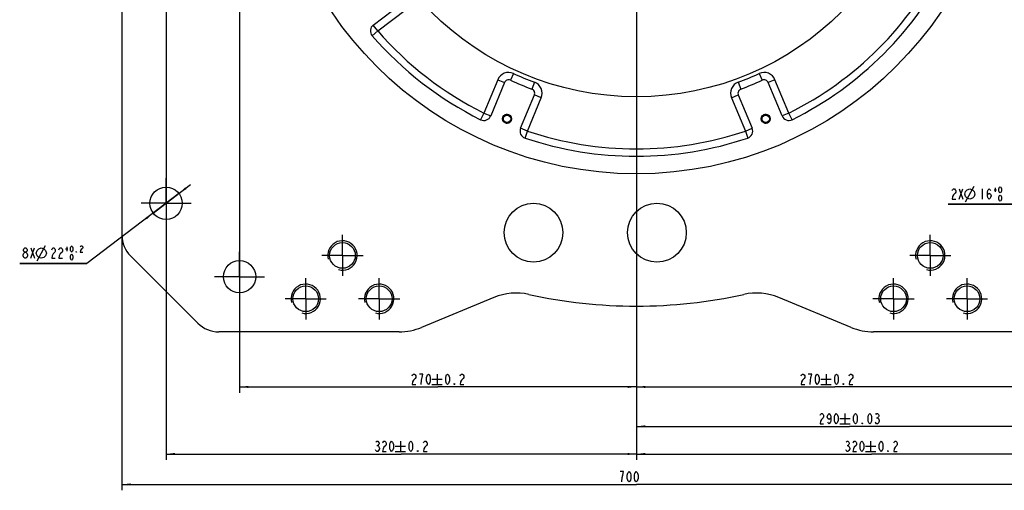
# Model space of a CAD drawing. Header units: millimetres. Extents: x 0 to 3156, y 0 to 2462.
# Tile 4 of 7: x 1297 to 1967, y 475 to 795. Entities that reach past the tile are written whole.
import ezdxf

# ---------------------------------------------------------------- set-up
doc = ezdxf.new("R2010")
doc.units = ezdxf.units.MM
doc.header["$LTSCALE"] = 130.79
doc.linetypes.add('CENTER', pattern=[0.6, 0.375, -0.075, 0.075, -0.075])
doc.layers.get('0').update_dxf_attribs({"linetype": 'CONTINUOUS'})
for name, color, linetype in [('0100180B0000_DXF_AXIS', 7, 'CONTINUOUS'), ('0100180B0000_DXF_DIMENSION', 7, 'CONTINUOUS'), ('0100180B0000DXF_CONTINUOUS_LINE', 7, 'CONTINUOUS')]:
    doc.layers.add(name, color=color, linetype=linetype)
doc.styles.get("Standard").update_dxf_attribs({"font": 'txt', "width": 0.7})
doc.dimstyles.new('DIMSTYLE_1', dxfattribs={"dimtxt": 7, "dimasz": 6, "dimexe": 2, "dimexo": 0.2, "dimgap": 0.875, "dimtad": 1, "dimdsep": 46, "dimtxsty": 'Standard', "dimblk": '_FILLED', "dimblk1": '_FILLED', "dimblk2": '_FILLED', "dimcen": 0.09, "dimclrt": 5, "dimazin": 2, "dimtp": 0.01, "dimtm": 0.01, "dimtfac": 1, "dimtofl": 0, "dimtmove": 0, "dimatfit": 3, "dimldrblk": '_FILLED', "dimfxl": 1, "dimtolj": 1, "dimarcsym": 0})
doc.dimstyles.new('DIMSTYLE_2', dxfattribs={"dimtxt": 7, "dimasz": 6, "dimexe": 2, "dimexo": 0.2, "dimgap": 0.875, "dimtad": 1, "dimdsep": 46, "dimtxsty": 'Standard', "dimblk": '_FILLED', "dimblk1": '_FILLED', "dimblk2": '_FILLED', "dimcen": 0.09, "dimclrt": 5, "dimazin": 2, "dimtol": 1, "dimtp": 0.03, "dimtm": 0.03, "dimtfac": 1, "dimtofl": 0, "dimtmove": 0, "dimatfit": 3, "dimldrblk": '_FILLED', "dimfxl": 1, "dimtolj": 1, "dimarcsym": 0})
doc.dimstyles.new('DIMSTYLE_3', dxfattribs={"dimtxt": 7, "dimasz": 6, "dimexe": 2, "dimexo": 0.2, "dimgap": 0.875, "dimtad": 1, "dimdsep": 46, "dimtxsty": 'Standard', "dimblk": '_FILLED', "dimblk1": '_FILLED', "dimblk2": '_FILLED', "dimcen": 0.09, "dimclrt": 5, "dimazin": 2, "dimtol": 1, "dimtp": 0.2, "dimtm": 0.2, "dimtfac": 1, "dimtofl": 0, "dimtmove": 0, "dimatfit": 3, "dimldrblk": '_FILLED', "dimfxl": 1, "dimtolj": 1, "dimarcsym": 0})
doc.dimstyles.new('DIMSTYLE_4', dxfattribs={"dimtxt": 7, "dimasz": 6, "dimexe": 2, "dimexo": 0.2, "dimtad": 1, "dimdsep": 46, "dimtxsty": 'Standard', "dimblk": '_FILLED', "dimblk1": '_FILLED', "dimblk2": '_FILLED', "dimcen": 0.09, "dimclrt": 5, "dimazin": 2, "dimtol": 1, "dimtp": 0.2, "dimtfac": 0.6, "dimtmove": 0, "dimatfit": 2, "dimldrblk": '_FILLED', "dimfxl": 1, "dimtolj": 1, "dimarcsym": 0})
doc.dimstyles.new('DIMSTYLE_5', dxfattribs={"dimtxt": 7, "dimasz": 6, "dimexe": 2, "dimexo": 0.2, "dimtad": 1, "dimdsep": 46, "dimtxsty": 'Standard', "dimblk": '_FILLED', "dimblk1": '_FILLED', "dimblk2": '_FILLED', "dimcen": 0.09, "dimclrt": 5, "dimazin": 2, "dimtol": 1, "dimtp": 0.03, "dimtfac": 0.6, "dimtmove": 0, "dimatfit": 2, "dimldrblk": '_FILLED', "dimfxl": 1, "dimtolj": 1, "dimarcsym": 0})

# ---------------------------------------------------------------- blocks, each defined once
blk = doc.blocks.new('_FILLED')
at = {"color": 0, "linetype": 'ByBlock'}
blk.add_solid([(0, 0), (-1, 0.12), (-1, -0.12)], dxfattribs=at)
blk = doc.blocks.new('*D2')
at = {"layer": '0100180B0000_DXF_DIMENSION', "color": 2, "linetype": 'Continuous'}
for p, q in [((2066.44, 889.65), (2066.44, 474.68)), ((1366.44, 647.93), (1366.44, 474.68)), ((1366.44, 478.68), (1716.44, 478.68)), ((2066.44, 478.68), (1716.44, 478.68))]:
    blk.add_line(p, q, dxfattribs=at)
at = {"layer": '0100180B0000_DXF_DIMENSION', "color": 2, "linetype": 'Continuous', "xscale": 6, "yscale": 6, "zscale": 6, "rotation": 180}
blk.add_blockref('_FILLED', (1366.44, 478.68), dxfattribs=at)
at = {"layer": '0100180B0000_DXF_DIMENSION', "color": 2, "linetype": 'Continuous', "xscale": 6, "yscale": 6, "zscale": 6}
blk.add_blockref('_FILLED', (2066.44, 478.68), dxfattribs=at)
blk = doc.blocks.new('*D10')
at = {"layer": '0100180B0000_DXF_DIMENSION', "color": 2, "linetype": 'Continuous'}
for p, q in [((1446.44, 1242.65), (1446.44, 541.06)), ((1716.44, 939.65), (1716.44, 541.06)), ((1446.44, 545.06), (1581.44, 545.06)), ((1716.44, 545.06), (1581.44, 545.06))]:
    blk.add_line(p, q, dxfattribs=at)
at = {"layer": '0100180B0000_DXF_DIMENSION', "color": 2, "linetype": 'Continuous', "xscale": 6, "yscale": 6, "zscale": 6, "rotation": 180}
blk.add_blockref('_FILLED', (1446.44, 545.06), dxfattribs=at)
at = {"layer": '0100180B0000_DXF_DIMENSION', "color": 2, "linetype": 'Continuous', "xscale": 6, "yscale": 6, "zscale": 6}
blk.add_blockref('_FILLED', (1716.44, 545.06), dxfattribs=at)
blk = doc.blocks.new('*D11')
at = {"layer": '0100180B0000_DXF_DIMENSION', "color": 2, "linetype": 'Continuous'}
for p, q in [((1986.44, 1242.65), (1986.44, 541.06)), ((1716.44, 939.65), (1716.44, 541.06)), ((1716.44, 545.06), (1851.44, 545.06)), ((1986.44, 545.06), (1851.44, 545.06))]:
    blk.add_line(p, q, dxfattribs=at)
at = {"layer": '0100180B0000_DXF_DIMENSION', "color": 2, "linetype": 'Continuous', "xscale": 6, "yscale": 6, "zscale": 6, "rotation": 180}
blk.add_blockref('_FILLED', (1716.44, 545.06), dxfattribs=at)
at = {"layer": '0100180B0000_DXF_DIMENSION', "color": 2, "linetype": 'Continuous', "xscale": 6, "yscale": 6, "zscale": 6}
blk.add_blockref('_FILLED', (1986.44, 545.06), dxfattribs=at)
blk = doc.blocks.new('*D12')
at = {"layer": '0100180B0000_DXF_DIMENSION', "color": 2, "linetype": 'Continuous'}
for p, q in [((2006.44, 635.65), (2006.44, 514.19)), ((1716.44, 544.41), (1716.44, 514.19)), ((1716.44, 518.19), (1861.44, 518.19)), ((2006.44, 518.19), (1861.44, 518.19))]:
    blk.add_line(p, q, dxfattribs=at)
at = {"layer": '0100180B0000_DXF_DIMENSION', "color": 2, "linetype": 'Continuous', "xscale": 6, "yscale": 6, "zscale": 6, "rotation": 180}
blk.add_blockref('_FILLED', (1716.44, 518.19), dxfattribs=at)
at = {"layer": '0100180B0000_DXF_DIMENSION', "color": 2, "linetype": 'Continuous', "xscale": 6, "yscale": 6, "zscale": 6}
blk.add_blockref('_FILLED', (2006.44, 518.19), dxfattribs=at)
blk = doc.blocks.new('*D13')
at = {"layer": '0100180B0000_DXF_DIMENSION', "color": 2, "linetype": 'Continuous'}
for p, q in [((2036.44, 1192.65), (2036.44, 495.39)), ((1716.44, 544.41), (1716.44, 495.39)), ((1716.44, 499.39), (1876.44, 499.39)), ((2036.44, 499.39), (1876.44, 499.39))]:
    blk.add_line(p, q, dxfattribs=at)
at = {"layer": '0100180B0000_DXF_DIMENSION', "color": 2, "linetype": 'Continuous', "xscale": 6, "yscale": 6, "zscale": 6, "rotation": 180}
blk.add_blockref('_FILLED', (1716.44, 499.39), dxfattribs=at)
at = {"layer": '0100180B0000_DXF_DIMENSION', "color": 2, "linetype": 'Continuous', "xscale": 6, "yscale": 6, "zscale": 6}
blk.add_blockref('_FILLED', (2036.44, 499.39), dxfattribs=at)
blk = doc.blocks.new('*D14')
at = {"layer": '0100180B0000_DXF_DIMENSION', "color": 2, "linetype": 'Continuous'}
for p, q in [((1396.44, 1192.65), (1396.44, 495.39)), ((1716.44, 544.41), (1716.44, 495.39)), ((1396.44, 499.39), (1556.44, 499.39)), ((1716.44, 499.39), (1556.44, 499.39))]:
    blk.add_line(p, q, dxfattribs=at)
at = {"layer": '0100180B0000_DXF_DIMENSION', "color": 2, "linetype": 'Continuous', "xscale": 6, "yscale": 6, "zscale": 6, "rotation": 180}
blk.add_blockref('_FILLED', (1396.44, 499.39), dxfattribs=at)
at = {"layer": '0100180B0000_DXF_DIMENSION', "color": 2, "linetype": 'Continuous', "xscale": 6, "yscale": 6, "zscale": 6}
blk.add_blockref('_FILLED', (1716.44, 499.39), dxfattribs=at)
blk = doc.blocks.new('*D16')
at = {"layer": '0100180B0000_DXF_DIMENSION', "color": 2, "linetype": 'Continuous'}
for p, q in [((1396.44, 670.05), (1413.16, 682.75)), ((1405.2, 676.7), (1396.44, 670.05)), ((1405.2, 676.7), (1405.2, 676.7)), ((1396.44, 670.05), (1342.6, 629.14)), ((1387.68, 663.39), (1396.44, 670.05)), ((1387.68, 663.39), (1387.68, 663.39)), ((1342.6, 629.14), (1296.83, 629.14)), ((1296.83, 629.14), (1342.6, 629.14))]:
    blk.add_line(p, q, dxfattribs=at)
at = {"layer": '0100180B0000_DXF_DIMENSION', "color": 2, "linetype": 'Continuous', "xscale": 6, "yscale": 6, "zscale": 6}
for p, rotation in [((1405.2, 676.7), 217.231475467), ((1387.68, 663.39), 37.2309086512)]:
    blk.add_blockref('_FILLED', p, dxfattribs=dict(at, rotation=rotation))
blk = doc.blocks.new('*D17')
at = {"layer": '0100180B0000_DXF_DIMENSION', "color": 2, "linetype": 'Continuous'}
for p, q in [((1977.79, 669.35), (1928.66, 669.35)), ((1928.66, 669.35), (1977.79, 669.35)), ((2006.44, 650.05), (1977.79, 669.35)), ((1999.8, 654.52), (1999.8, 654.52)), ((1999.8, 654.52), (2006.44, 650.05)), ((2013.07, 645.58), (2006.44, 650.05)), ((2006.44, 650.05), (2021.37, 639.99)), ((2013.07, 645.58), (2013.07, 645.58))]:
    blk.add_line(p, q, dxfattribs=at)
at = {"layer": '0100180B0000_DXF_DIMENSION', "color": 2, "linetype": 'Continuous', "xscale": 6, "yscale": 6, "zscale": 6}
for p, rotation in [((1999.8, 654.52), 326.0311101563), ((2013.07, 645.58), 146.0337765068)]:
    blk.add_blockref('_FILLED', p, dxfattribs=dict(at, rotation=rotation))

msp = doc.modelspace()

# ---------------------------------------------------------------- linework, layer by layer
at = {"layer": '0100180B0000_DXF_AXIS', "color": 7, "linetype": 'CENTER'}
for p, q in [((1716.439, 940.049), (1716.439, 544.814)), ((1396.439, 670.049), (1396.439, 687.049)), ((1396.439, 670.049), (1379.439, 670.049)), ((1396.439, 670.049), (1413.439, 670.049)), ((1396.439, 670.049), (1396.439, 653.049)), ((1516.439, 634.549), (1516.439, 648.549)), ((1916.439, 634.549), (1916.439, 648.549)), ((1446.439, 620.049), (1446.439, 637.049)), ((1516.439, 634.549), (1502.439, 634.549)), ((1516.439, 634.549), (1530.439, 634.549)), ((1516.439, 634.549), (1516.439, 620.549)), ((1916.439, 634.549), (1902.439, 634.549)), ((1916.439, 634.549), (1930.439, 634.549)), ((1916.439, 634.549), (1916.439, 620.549)), ((1446.439, 620.049), (1429.439, 620.049)), ((1446.439, 620.049), (1463.439, 620.049)), ((1446.439, 620.049), (1446.439, 603.049)), ((1491.439, 605.049), (1491.439, 619.049)), ((1541.439, 605.049), (1541.439, 619.049)), ((1891.439, 605.049), (1891.439, 619.049)), ((1941.439, 605.049), (1941.439, 619.049)), ((1491.439, 605.049), (1477.439, 605.049)), ((1491.439, 605.049), (1505.439, 605.049)), ((1491.439, 605.049), (1491.439, 591.049)), ((1541.439, 605.049), (1527.439, 605.049)), ((1541.439, 605.049), (1555.439, 605.049)), ((1541.439, 605.049), (1541.439, 591.049)), ((1891.439, 605.049), (1877.439, 605.049)), ((1891.439, 605.049), (1905.439, 605.049)), ((1891.439, 605.049), (1891.439, 591.049)), ((1941.439, 605.049), (1927.439, 605.049)), ((1941.439, 605.049), (1955.439, 605.049)), ((1941.439, 605.049), (1941.439, 591.049))]:
    msp.add_line(p, q, dxfattribs=at)
at = {"layer": '0100180B0000_DXF_DIMENSION', "color": 5, "linetype": 'Continuous'}
for p, q in [((1936.182, 679.848), (1938.632, 672.848)), ((1936.182, 672.848), (1938.632, 679.848)), ((1940.44, 671.098), (1946.274, 681.598)), ((1951.64, 679.848), (1951.64, 672.848)), ((1959.83, 679.148), (1961.51, 679.148)), ((1960.67, 680.548), (1960.67, 677.748)), ((1304.351, 639.635), (1306.801, 632.635)), ((1304.351, 632.635), (1306.801, 639.635)), ((1308.61, 630.885), (1314.443, 641.385)), ((1327.999, 638.935), (1329.68, 638.935)), ((1328.84, 640.335), (1328.84, 637.535)), ((1300.37, 632.635), (1299.757, 633.218)), ((1577.356, 550.308), (1584.355, 550.308)), ((1580.855, 553.808), (1580.855, 546.808)), ((1841.99, 550.308), (1848.99, 550.308)), ((1845.49, 553.808), (1845.49, 546.808)), ((1577.356, 546.808), (1584.355, 546.808)), ((1841.99, 546.808), (1848.99, 546.808)), ((1854.905, 523.444), (1861.905, 523.444)), ((1858.406, 526.944), (1858.406, 519.944)), ((1879.916, 524.027), (1880.528, 524.027)), ((1854.905, 519.944), (1861.905, 519.944)), ((1539.799, 505.222), (1540.412, 505.222)), ((1552.355, 504.638), (1559.356, 504.638)), ((1555.855, 508.138), (1555.855, 501.138)), ((1859.799, 505.222), (1860.412, 505.222)), ((1872.356, 504.638), (1879.355, 504.638)), ((1875.855, 508.138), (1875.855, 501.138)), ((1552.355, 501.138), (1559.356, 501.138)), ((1872.356, 501.138), (1879.355, 501.138))]:
    msp.add_line(p, q, dxfattribs=at)
for points in [[(1931.282, 678.681), (1931.588, 679.265), (1932.201, 679.848), (1932.813, 679.848), (1933.426, 679.265), (1933.732, 678.681), (1933.732, 677.515), (1933.426, 676.931)], [(1933.426, 676.931), (1932.201, 675.765), (1931.588, 674.598), (1931.282, 672.848), (1933.732, 672.848)], [(1939.857, 676.348), (1940.44, 678.098), (1941.607, 679.265), (1943.357, 679.848), (1945.107, 679.265), (1946.274, 678.098), (1946.857, 676.348), (1946.274, 674.598), (1945.107, 673.431), (1943.357, 672.848), (1941.607, 673.431), (1940.44, 674.598), (1939.857, 676.348)], [(1955.315, 675.181), (1955.622, 676.348), (1956.54, 676.931), (1957.459, 676.348), (1957.765, 675.181), (1957.459, 674.015), (1957.153, 673.431), (1956.54, 672.848), (1955.928, 673.431), (1955.622, 674.015), (1955.315, 675.181), (1955.315, 677.515), (1955.622, 678.681), (1955.928, 679.265), (1956.54, 679.848), (1957.153, 679.265), (1957.459, 678.681)], [(1964.03, 677.048), (1963.61, 677.398), (1963.4, 677.748), (1963.19, 678.448), (1963.19, 679.848), (1963.4, 680.548), (1963.61, 680.898), (1964.03, 681.248), (1964.45, 680.898), (1964.66, 680.548), (1964.87, 679.848), (1964.87, 678.448), (1964.66, 677.748), (1964.45, 677.398), (1964.03, 677.048)], [(1964.03, 671.448), (1963.61, 671.798), (1963.4, 672.148), (1963.19, 672.848), (1963.19, 674.248), (1963.4, 674.948), (1963.61, 675.298), (1964.03, 675.648), (1964.45, 675.298), (1964.66, 674.948), (1964.87, 674.248), (1964.87, 672.848), (1964.66, 672.148), (1964.45, 671.798), (1964.03, 671.448)], [(1299.145, 634.968), (1299.757, 636.135), (1300.37, 636.718), (1300.982, 636.718), (1301.595, 636.135)], [(1300.37, 636.718), (1299.757, 637.302), (1299.451, 637.885), (1299.451, 638.468), (1299.757, 639.052), (1300.37, 639.635), (1300.982, 639.635), (1301.595, 639.052), (1301.901, 638.468), (1301.901, 637.885), (1301.595, 637.302), (1300.982, 636.718)], [(1308.026, 636.135), (1308.61, 637.885), (1309.776, 639.052), (1311.526, 639.635), (1313.276, 639.052), (1314.443, 637.885), (1315.026, 636.135), (1314.443, 634.385), (1313.276, 633.218), (1311.526, 632.635), (1309.776, 633.218), (1308.61, 634.385), (1308.026, 636.135)], [(1318.585, 638.468), (1318.891, 639.052), (1319.503, 639.635), (1320.116, 639.635), (1320.728, 639.052), (1321.035, 638.468), (1321.035, 637.302), (1320.728, 636.718)], [(1320.728, 636.718), (1319.503, 635.552), (1318.891, 634.385), (1318.585, 632.635), (1321.035, 632.635)], [(1323.485, 638.468), (1323.791, 639.052), (1324.403, 639.635), (1325.016, 639.635), (1325.628, 639.052), (1325.935, 638.468), (1325.935, 637.302), (1325.628, 636.718)], [(1325.628, 636.718), (1324.403, 635.552), (1323.791, 634.385), (1323.485, 632.635), (1325.935, 632.635)], [(1332.199, 636.835), (1331.78, 637.185), (1331.57, 637.535), (1331.36, 638.235), (1331.36, 639.635), (1331.57, 640.335), (1331.78, 640.685), (1332.199, 641.035), (1332.62, 640.685), (1332.83, 640.335), (1333.04, 639.635), (1333.04, 638.235), (1332.83, 637.535), (1332.62, 637.185), (1332.199, 636.835)], [(1335.559, 636.835), (1335.349, 636.835), (1335.349, 637.185), (1335.559, 636.835)], [(1338.08, 640.335), (1338.29, 640.685), (1338.709, 641.035), (1339.13, 641.035), (1339.55, 640.685), (1339.76, 640.335), (1339.76, 639.635), (1339.55, 639.285)], [(1339.55, 639.285), (1338.709, 638.585), (1338.29, 637.885), (1338.08, 636.835), (1339.76, 636.835)], [(1299.757, 633.218), (1299.145, 634.385), (1299.145, 634.968)], [(1302.207, 634.385), (1301.595, 633.218), (1300.982, 632.635), (1300.37, 632.635)], [(1301.595, 636.135), (1302.207, 634.968), (1302.207, 634.385)], [(1332.199, 631.235), (1331.78, 631.585), (1331.57, 631.935), (1331.36, 632.635), (1331.36, 634.035), (1331.57, 634.735), (1331.78, 635.085), (1332.199, 635.435), (1332.62, 635.085), (1332.83, 634.735), (1333.04, 634.035), (1333.04, 632.635), (1332.83, 631.935), (1332.62, 631.585), (1332.199, 631.235)], [(1563.88, 552.641), (1564.187, 553.225), (1564.799, 553.808), (1565.412, 553.808), (1566.024, 553.225), (1566.33, 552.641), (1566.33, 551.475), (1566.024, 550.891)], [(1566.024, 550.891), (1564.799, 549.725), (1564.187, 548.558), (1563.88, 546.808), (1566.33, 546.808)], [(1570.618, 551.475), (1571.231, 553.808), (1568.78, 553.808)], [(1570.005, 546.808), (1570.312, 549.725), (1570.618, 551.475)], [(1574.906, 546.808), (1574.293, 547.391), (1573.987, 547.975), (1573.681, 549.141), (1573.681, 551.475), (1573.987, 552.641), (1574.293, 553.225), (1574.906, 553.808), (1575.518, 553.225), (1575.824, 552.641), (1576.131, 551.475), (1576.131, 549.141), (1575.824, 547.975), (1575.518, 547.391), (1574.906, 546.808)], [(1587.972, 546.808), (1587.36, 547.391), (1587.053, 547.975), (1586.747, 549.141), (1586.747, 551.475), (1587.053, 552.641), (1587.36, 553.225), (1587.972, 553.808), (1588.585, 553.225), (1588.891, 552.641), (1589.197, 551.475), (1589.197, 549.141), (1588.891, 547.975), (1588.585, 547.391), (1587.972, 546.808)], [(1596.547, 552.641), (1596.853, 553.225), (1597.466, 553.808), (1598.078, 553.808), (1598.691, 553.225), (1598.997, 552.641), (1598.997, 551.475), (1598.691, 550.891)], [(1598.691, 550.891), (1597.466, 549.725), (1596.853, 548.558), (1596.547, 546.808), (1598.997, 546.808)], [(1828.515, 552.641), (1828.821, 553.225), (1829.434, 553.808), (1830.046, 553.808), (1830.659, 553.225), (1830.965, 552.641), (1830.965, 551.475), (1830.659, 550.891)], [(1830.659, 550.891), (1829.434, 549.725), (1828.821, 548.558), (1828.515, 546.808), (1830.965, 546.808)], [(1835.253, 551.475), (1835.865, 553.808), (1833.415, 553.808)], [(1834.64, 546.808), (1834.946, 549.725), (1835.253, 551.475)], [(1839.54, 546.808), (1838.928, 547.391), (1838.621, 547.975), (1838.315, 549.141), (1838.315, 551.475), (1838.621, 552.641), (1838.928, 553.225), (1839.54, 553.808), (1840.153, 553.225), (1840.459, 552.641), (1840.765, 551.475), (1840.765, 549.141), (1840.459, 547.975), (1840.153, 547.391), (1839.54, 546.808)], [(1852.607, 546.808), (1851.994, 547.391), (1851.688, 547.975), (1851.382, 549.141), (1851.382, 551.475), (1851.688, 552.641), (1851.994, 553.225), (1852.607, 553.808), (1853.219, 553.225), (1853.525, 552.641), (1853.832, 551.475), (1853.832, 549.141), (1853.525, 547.975), (1853.219, 547.391), (1852.607, 546.808)], [(1861.182, 552.641), (1861.488, 553.225), (1862.1, 553.808), (1862.713, 553.808), (1863.325, 553.225), (1863.632, 552.641), (1863.632, 551.475), (1863.325, 550.891)], [(1863.325, 550.891), (1862.1, 549.725), (1861.488, 548.558), (1861.182, 546.808), (1863.632, 546.808)], [(1592.872, 546.808), (1592.566, 546.808), (1592.566, 547.391), (1592.872, 546.808)], [(1857.507, 546.808), (1857.2, 546.808), (1857.2, 547.391), (1857.507, 546.808)], [(1841.431, 525.777), (1841.737, 526.361), (1842.349, 526.944), (1842.962, 526.944), (1843.574, 526.361), (1843.881, 525.777), (1843.881, 524.611), (1843.574, 524.027)], [(1843.574, 524.027), (1842.349, 522.861), (1841.737, 521.694), (1841.431, 519.944), (1843.881, 519.944)], [(1848.78, 524.611), (1848.474, 523.444), (1847.555, 522.861), (1846.637, 523.444), (1846.33, 524.611), (1846.637, 525.777), (1846.943, 526.361), (1847.555, 526.944), (1848.168, 526.361), (1848.474, 525.777), (1848.78, 524.611), (1848.78, 522.277), (1848.474, 521.111), (1848.168, 520.527), (1847.555, 519.944), (1846.943, 520.527), (1846.637, 521.111)], [(1852.455, 519.944), (1851.843, 520.527), (1851.537, 521.111), (1851.23, 522.277), (1851.23, 524.611), (1851.537, 525.777), (1851.843, 526.361), (1852.455, 526.944), (1853.068, 526.361), (1853.374, 525.777), (1853.68, 524.611), (1853.68, 522.277), (1853.374, 521.111), (1853.068, 520.527), (1852.455, 519.944)], [(1865.522, 519.944), (1864.91, 520.527), (1864.603, 521.111), (1864.297, 522.277), (1864.297, 524.611), (1864.603, 525.777), (1864.91, 526.361), (1865.522, 526.944), (1866.135, 526.361), (1866.441, 525.777), (1866.747, 524.611), (1866.747, 522.277), (1866.441, 521.111), (1866.135, 520.527), (1865.522, 519.944)], [(1875.322, 519.944), (1874.71, 520.527), (1874.403, 521.111), (1874.097, 522.277), (1874.097, 524.611), (1874.403, 525.777), (1874.71, 526.361), (1875.322, 526.944), (1875.935, 526.361), (1876.241, 525.777), (1876.547, 524.611), (1876.547, 522.277), (1876.241, 521.111), (1875.935, 520.527), (1875.322, 519.944)], [(1879.303, 526.361), (1879.916, 526.944), (1880.528, 526.944), (1881.141, 526.361), (1881.447, 525.777), (1881.447, 525.194), (1881.141, 524.611), (1880.528, 524.027), (1881.141, 523.444)], [(1881.141, 523.444), (1881.753, 522.277), (1881.753, 521.694)], [(1870.422, 519.944), (1870.116, 519.944), (1870.116, 520.527), (1870.422, 519.944)], [(1881.753, 521.694), (1881.141, 520.527), (1880.528, 519.944), (1879.916, 519.944), (1879.303, 520.527), (1878.997, 521.111)], [(1541.637, 502.888), (1541.024, 501.722), (1540.412, 501.138), (1539.799, 501.138), (1539.187, 501.722), (1538.881, 502.305)], [(1539.187, 507.555), (1539.799, 508.138), (1540.412, 508.138), (1541.024, 507.555), (1541.331, 506.972), (1541.331, 506.388), (1541.024, 505.805), (1540.412, 505.222), (1541.024, 504.638)], [(1541.024, 504.638), (1541.637, 503.472), (1541.637, 502.888)], [(1543.781, 506.972), (1544.087, 507.555), (1544.699, 508.138), (1545.312, 508.138), (1545.924, 507.555), (1546.23, 506.972), (1546.23, 505.805), (1545.924, 505.222)], [(1545.924, 505.222), (1544.699, 504.055), (1544.087, 502.888), (1543.781, 501.138), (1546.23, 501.138)], [(1549.905, 501.138), (1549.293, 501.722), (1548.987, 502.305), (1548.68, 503.472), (1548.68, 505.805), (1548.987, 506.972), (1549.293, 507.555), (1549.905, 508.138), (1550.518, 507.555), (1550.824, 506.972), (1551.13, 505.805), (1551.13, 503.472), (1550.824, 502.305), (1550.518, 501.722), (1549.905, 501.138)], [(1562.972, 501.138), (1562.36, 501.722), (1562.053, 502.305), (1561.747, 503.472), (1561.747, 505.805), (1562.053, 506.972), (1562.36, 507.555), (1562.972, 508.138), (1563.585, 507.555), (1563.891, 506.972), (1564.197, 505.805), (1564.197, 503.472), (1563.891, 502.305), (1563.585, 501.722), (1562.972, 501.138)], [(1571.547, 506.972), (1571.853, 507.555), (1572.466, 508.138), (1573.078, 508.138), (1573.691, 507.555), (1573.997, 506.972), (1573.997, 505.805), (1573.691, 505.222)], [(1573.691, 505.222), (1572.466, 504.055), (1571.853, 502.888), (1571.547, 501.138), (1573.997, 501.138)], [(1861.637, 502.888), (1861.024, 501.722), (1860.412, 501.138), (1859.799, 501.138), (1859.187, 501.722), (1858.88, 502.305)], [(1859.187, 507.555), (1859.799, 508.138), (1860.412, 508.138), (1861.024, 507.555), (1861.33, 506.972), (1861.33, 506.388), (1861.024, 505.805), (1860.412, 505.222), (1861.024, 504.638)], [(1861.024, 504.638), (1861.637, 503.472), (1861.637, 502.888)], [(1863.78, 506.972), (1864.087, 507.555), (1864.699, 508.138), (1865.312, 508.138), (1865.924, 507.555), (1866.23, 506.972), (1866.23, 505.805), (1865.924, 505.222)], [(1865.924, 505.222), (1864.699, 504.055), (1864.087, 502.888), (1863.78, 501.138), (1866.23, 501.138)], [(1869.906, 501.138), (1869.293, 501.722), (1868.987, 502.305), (1868.68, 503.472), (1868.68, 505.805), (1868.987, 506.972), (1869.293, 507.555), (1869.906, 508.138), (1870.518, 507.555), (1870.824, 506.972), (1871.131, 505.805), (1871.131, 503.472), (1870.824, 502.305), (1870.518, 501.722), (1869.906, 501.138)], [(1882.972, 501.138), (1882.36, 501.722), (1882.053, 502.305), (1881.747, 503.472), (1881.747, 505.805), (1882.053, 506.972), (1882.36, 507.555), (1882.972, 508.138), (1883.585, 507.555), (1883.891, 506.972), (1884.197, 505.805), (1884.197, 503.472), (1883.891, 502.305), (1883.585, 501.722), (1882.972, 501.138)], [(1891.547, 506.972), (1891.853, 507.555), (1892.466, 508.138), (1893.078, 508.138), (1893.691, 507.555), (1893.997, 506.972), (1893.997, 505.805), (1893.691, 505.222)], [(1893.691, 505.222), (1892.466, 504.055), (1891.853, 502.888), (1891.547, 501.138), (1893.997, 501.138)], [(1567.872, 501.138), (1567.566, 501.138), (1567.566, 501.722), (1567.872, 501.138)], [(1887.872, 501.138), (1887.566, 501.138), (1887.566, 501.722), (1887.872, 501.138)], [(1707.179, 485.095), (1707.791, 487.428), (1705.341, 487.428)], [(1706.566, 480.428), (1706.873, 483.345), (1707.179, 485.095)], [(1711.466, 480.428), (1710.854, 481.012), (1710.548, 481.595), (1710.241, 482.762), (1710.241, 485.095), (1710.548, 486.262), (1710.854, 486.845), (1711.466, 487.428), (1712.079, 486.845), (1712.385, 486.262), (1712.692, 485.095), (1712.692, 482.762), (1712.385, 481.595), (1712.079, 481.012), (1711.466, 480.428)], [(1716.366, 480.428), (1715.754, 481.012), (1715.448, 481.595), (1715.141, 482.762), (1715.141, 485.095), (1715.448, 486.262), (1715.754, 486.845), (1716.366, 487.428), (1716.979, 486.845), (1717.285, 486.262), (1717.591, 485.095), (1717.591, 482.762), (1717.285, 481.595), (1716.979, 481.012), (1716.366, 480.428)]]:
    msp.add_lwpolyline(points, dxfattribs=at)
at = {"layer": '0100180B0000DXF_CONTINUOUS_LINE', "color": 7, "linetype": 'Continuous'}
for p, q in [((1366.439, 1231.764), (1366.439, 648.333)), ((1537.416, 791.372), (1557.066, 806.179)), ((1626.737, 752.233), (1617.321, 729.502)), ((1815.556, 729.502), (1806.141, 752.233)), ((1637.647, 721.083), (1647.062, 743.814)), ((1785.815, 743.814), (1795.231, 721.083)), ((1418.081, 588.407), (1372.297, 634.191)), ((1619.476, 605.903), (1570.274, 585.579)), ((1862.604, 585.579), (1813.402, 605.903)), ((1555.002, 582.549), (1432.223, 582.549)), ((2000.655, 582.549), (1877.875, 582.549))]:
    msp.add_line(p, q, dxfattribs=at)
at = {"layer": '0100180B0000DXF_CONTINUOUS_LINE', "color": 9, "linetype": 'Continuous'}
for p, q in [((1540.425, 787.379), (1560.075, 802.186)), ((1540.425, 787.379), (1537.416, 791.372)), ((1536.648, 784.102), (1540.425, 787.379)), ((1632.852, 758.353), (1630.762, 753.811)), ((1800.026, 758.353), (1802.115, 753.811)), ((1622.117, 754.147), (1612.702, 731.416)), ((1622.117, 754.147), (1626.737, 752.233)), ((1647.066, 752.466), (1645.331, 747.776)), ((1785.812, 752.466), (1787.546, 747.776)), ((1810.76, 754.147), (1806.141, 752.233)), ((1820.176, 731.416), (1810.76, 754.147)), ((1651.682, 741.901), (1647.062, 743.814)), ((1781.196, 741.901), (1785.815, 743.814)), ((1642.266, 719.17), (1651.682, 741.901)), ((1781.196, 741.901), (1790.612, 719.17)), ((1612.702, 731.416), (1610.476, 726.939)), ((1612.702, 731.416), (1617.321, 729.502)), ((1820.176, 731.416), (1815.556, 729.502)), ((1822.402, 726.939), (1820.176, 731.416)), ((1642.266, 719.17), (1637.647, 721.083)), ((1640.674, 714.43), (1642.266, 719.17)), ((1790.612, 719.17), (1795.231, 721.083)), ((1790.612, 719.17), (1792.203, 714.43))]:
    msp.add_line(p, q, dxfattribs=at)
at = {"layer": '0100180B0000DXF_CONTINUOUS_LINE', "color": 7, "linetype": 'Continuous'}
for centre, radius in [((1716.439, 940.049), 250), ((1716.439, 940.049), 197.5), ((1628.422, 727.556), 3), ((1804.456, 727.556), 3), ((1628.422, 727.556), 2.5), ((1804.456, 727.556), 2.5), ((1396.439, 670.049), 11), ((1646.439, 650.049), 20), ((1730.439, 650.049), 20), ((1516.439, 634.549), 8.75), ((1916.439, 634.549), 8.75), ((1446.439, 620.049), 11), ((1491.439, 605.049), 8.75), ((1541.439, 605.049), 8.75), ((1891.439, 605.049), 8.75), ((1941.439, 605.049), 8.75)]:
    msp.add_circle(centre, radius, dxfattribs=at)
at = {"layer": '0100180B0000DXF_CONTINUOUS_LINE', "color": 9, "linetype": 'Continuous'}
for centre, radius, start, end in [((1716.439, 940.049), 233, 296.437573, 333.562427), ((1716.439, 940.049), 233, 220.937573, 243.562427), ((1629.509, 751.085), 8, 65.295772, 157.5), ((1716.439, 940.049), 200, 245.295772, 249.704228), ((1716.439, 940.049), 200, 290.295772, 294.704228), ((1803.369, 751.085), 8, 22.5, 114.704228), ((1644.291, 744.962), 8, 337.5, 69.704228), ((1788.587, 744.962), 8, 110.295772, 202.5), ((1716.439, 940.049), 233, 251.437573, 288.562427)]:
    msp.add_arc(centre, radius, start, end, dxfattribs=at)
at = {"layer": '0100180B0000DXF_CONTINUOUS_LINE', "color": 7, "linetype": 'Continuous'}
for centre, radius, start, end in [((1716.439, 940.049), 238, 296.437573, 333.562427), ((1540.425, 787.379), 5, 127, 220.937573), ((1716.439, 940.049), 238, 220.937573, 243.562427), ((1629.509, 751.085), 3, 65.295772, 157.5), ((1716.439, 940.049), 205, 245.295772, 249.704228), ((1716.439, 940.049), 205, 290.295772, 294.704228), ((1803.369, 751.085), 3, 22.5, 114.704228), ((1644.291, 744.962), 3, 337.5, 69.704228), ((1788.587, 744.962), 3, 110.295772, 202.5), ((1612.702, 731.416), 5, 243.562427, 337.5), ((1820.176, 731.416), 5, 202.5, 296.437573), ((1642.266, 719.17), 5, 157.5, 251.437573), ((1790.612, 719.17), 5, 288.562427, 22.5), ((1716.439, 940.049), 238, 251.437573, 288.562427), ((1386.439, 648.333), 20, 180, 225), ((1634.748, 568.933), 40, 77.585817, 112.444852), ((1716.439, 940.049), 340, 257.585817, 282.414183), ((1798.13, 568.933), 40, 67.555148, 102.414183), ((1432.223, 602.549), 20, 225, 270), ((1555.002, 622.549), 40, 270, 292.444852), ((1877.875, 622.549), 40, 247.555148, 270)]:
    msp.add_arc(centre, radius, start, end, dxfattribs=at)
at = {"layer": '0100180B0000DXF_CONTINUOUS_LINE', "color": 2, "linetype": 'Continuous'}
for centre, radius in [((1628.422, 727.556), 3), ((1804.456, 727.556), 3), ((1516.439, 634.549), 10), ((1916.439, 634.549), 10), ((1491.439, 605.049), 10), ((1541.439, 605.049), 10), ((1891.439, 605.049), 10), ((1941.439, 605.049), 10)]:
    msp.add_arc(centre, radius, 255, 195, dxfattribs=at)

# ---------------------------------------------------------------- dimensions: what is measured, and where the dimension line sits
at = {"layer": '0100180B0000_DXF_DIMENSION', "color": 2, "linetype": 'Continuous'}
for base, p1, p2, dimstyle, picture, middle in [((1716.439, 545.058), (1446.439, 1242.849), (1716.439, 939.849), 'DIMSTYLE_3', '*D10', (1562.655, 545.058)), ((1986.439, 545.058), (1716.439, 939.849), (1986.439, 1242.849), 'DIMSTYLE_3', '*D11', (1827.29, 545.058)), ((1716.439, 499.388), (1396.439, 1192.849), (1716.439, 544.614), 'DIMSTYLE_3', '*D14', (1537.655, 499.388)), ((2066.439, 478.678), (1366.439, 648.133), (2066.439, 889.849), 'DIMSTYLE_1', '*D2', (1704.116, 478.678))]:
    dim = msp.add_linear_dim(base=base, p1=p1, p2=p2, dimstyle=dimstyle, dxfattribs=at)
    dim.commit()
    dim.dimension.update_dxf_attribs({"geometry": picture, "text_midpoint": middle, "dimtype": 160})
for base, p1, dimstyle, picture, middle in [((1716.439, 499.388), (2036.439, 1192.849), 'DIMSTYLE_3', '*D13', (1857.655, 499.388)), ((1716.439, 518.194), (2006.439, 635.849), 'DIMSTYLE_2', '*D12', (1840.205, 518.194))]:
    dim = msp.add_linear_dim(base=base, p1=p1, p2=(1716.439, 544.614), angle=180, dimstyle=dimstyle, dxfattribs=at)
    dim.commit()
    dim.dimension.update_dxf_attribs({"geometry": picture, "text_midpoint": middle, "dimtype": 160})
for p1, p2, text, dimstyle, picture, middle in [((1387.681, 663.393), (1405.197, 676.704), '8X%%c<>', 'DIMSTYLE_4', '*D16', (1298.226, 632.635)), ((1999.804, 654.518), (2013.074, 645.579), '2X%%c<>', 'DIMSTYLE_5', '*D17', (1930.057, 672.848))]:
    dim = msp.add_diameter_dim_2p(p1=p1, p2=p2, text=text, dimstyle=dimstyle, override={"dimtih": 1, "dimtoh": 1, "dimpost": '<>'}, dxfattribs=at)
    dim.commit()
    dim.dimension.update_dxf_attribs({"geometry": picture, "text_midpoint": middle, "dimtype": 163})

doc.saveas('drawing.dxf')
